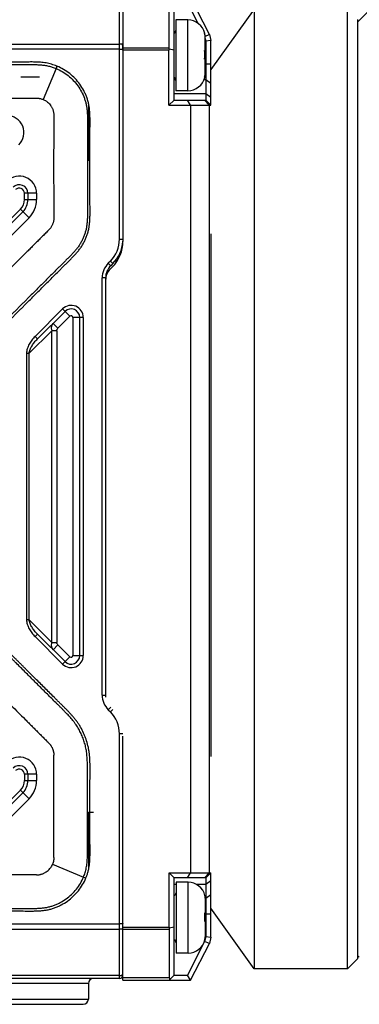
# Model space of a CAD drawing. Header units: millimetres. Extents: x 34 to 413, y 133 to 224.
# Tile 7 of 11: x 224 to 244, y 136 to 193. Entities that reach past the tile are written whole.
import ezdxf
from ezdxf.enums import TextEntityAlignment as Align

# ---------------------------------------------------------------- set-up
doc = ezdxf.new("R2010")
doc.units = ezdxf.units.MM
doc.header["$LTSCALE"] = 23.1
doc.layers.get('0').update_dxf_attribs({"linetype": 'CONTINUOUS'})
doc.layers.add('20_ALL_FEATURES', color=7, linetype='CONTINUOUS')
doc.layers.add('51__DRAFT_DIMS', color=7, linetype='CONTINUOUS')
doc.styles.get("Standard").update_dxf_attribs({"font": 'simfang.ttf'})
doc.dimstyles.new('DIMSTYLE_2', dxfattribs={"dimtxt": 3, "dimasz": 3, "dimexe": 2.5, "dimexo": 0.5, "dimgap": 0.75, "dimtad": 1, "dimdsep": 46, "dimtxsty": 'STANDARD', "dimblk": '_FILLED', "dimblk1": '_FILLED', "dimblk2": '_FILLED', "dimcen": 0.09, "dimclrt": 3, "dimazin": 2, "dimtol": 1, "dimtp": 0.1, "dimtm": 0.1, "dimtfac": 1, "dimtofl": 0, "dimtmove": 0, "dimatfit": 3, "dimldrblk": '_FILLED', "dimfxl": 1, "dimtolj": 1, "dimarcsym": 0})
doc.dimstyles.new('DIMSTYLE_6', dxfattribs={"dimtxt": 3, "dimasz": 3, "dimexe": 2.5, "dimexo": 0.5, "dimgap": 0.75, "dimtad": 1, "dimdsep": 46, "dimtxsty": 'STANDARD', "dimblk": '_FILLED', "dimblk1": '_FILLED', "dimblk2": '_FILLED', "dimcen": 0.09, "dimclrt": 3, "dimazin": 2, "dimtp": 0.3, "dimtm": 0.3, "dimtfac": 1, "dimtofl": 0, "dimtmove": 0, "dimatfit": 3, "dimldrblk": '_FILLED', "dimfxl": 1, "dimtolj": 1, "dimarcsym": 0})

# ---------------------------------------------------------------- blocks, each defined once
blk = doc.blocks.new('_FILLED')
at = {"color": 0, "linetype": 'ByBlock'}
blk.add_solid([(0, 0), (-1, 0.167), (-1, -0.167)], dxfattribs=at)
blk = doc.blocks.new('*D12')
at = {"layer": '51__DRAFT_DIMS', "color": 4}
for p, q in [((149.574, 186.259), (149.574, 220.935)), ((307.474, 192.985), (307.474, 220.935)), ((149.574, 218.435), (228.524, 218.435)), ((307.474, 218.435), (228.524, 218.435))]:
    blk.add_line(p, q, dxfattribs=at)
at = {"layer": '51__DRAFT_DIMS', "color": 4, "xscale": 3, "yscale": 3, "zscale": 3, "rotation": 180}
blk.add_blockref('_FILLED', (149.574, 218.435), dxfattribs=at)
at = {"layer": '51__DRAFT_DIMS', "color": 4, "xscale": 3, "yscale": 3, "zscale": 3}
blk.add_blockref('_FILLED', (307.474, 218.435), dxfattribs=at)
at = {"layer": '51__DRAFT_DIMS', "color": 3}
for s, p in [('157.9', (223.994, 219.185)), ('0.1', (235.257, 219.185))]:
    blk.add_text(s, height=3, dxfattribs=at).set_placement(p, align=Align.CENTER)
blk = doc.blocks.new('*D13')
at = {"layer": '51__DRAFT_DIMS', "color": 4}
for p, q in [((191.574, 191.259), (191.574, 208.183)), ((307.474, 192.985), (307.474, 208.183)), ((191.574, 205.683), (249.524, 205.683)), ((307.474, 205.683), (249.524, 205.683))]:
    blk.add_line(p, q, dxfattribs=at)
at = {"layer": '51__DRAFT_DIMS', "color": 4, "xscale": 3, "yscale": 3, "zscale": 3, "rotation": 180}
blk.add_blockref('_FILLED', (191.574, 205.683), dxfattribs=at)
at = {"layer": '51__DRAFT_DIMS', "color": 4, "xscale": 3, "yscale": 3, "zscale": 3}
blk.add_blockref('_FILLED', (307.474, 205.683), dxfattribs=at)
at = {"layer": '51__DRAFT_DIMS', "color": 3}
blk.add_text('115.9', height=3, dxfattribs=at).set_placement((249.524, 206.433), align=Align.CENTER)

msp = doc.modelspace()

# ---------------------------------------------------------------- linework, layer by layer
at = {"layer": '20_ALL_FEATURES', "color": 4}
for p, q in [((229.674, 180.2), (229.674, 194.372)), ((233.638, 188.802), (233.637, 192.902)), ((201.274, 191.51), (229.674, 191.51)), ((229.674, 191.218), (201.274, 191.218)), ((229.874, 191.279), (232.538, 191.279)), ((232.538, 191.145), (229.874, 191.145)), ((234.638, 191.089), (234.609, 191.089)), ((225.999, 190.09), (225.258, 188.296)), ((226.055, 190.226), (225.999, 190.09)), ((234.638, 190.363), (234.974, 190.363)), ((232.934, 189.443), (232.838, 189.443)), ((234.674, 189.443), (234.571, 189.443)), ((234.974, 189.231), (234.674, 189.443)), ((232.839, 188.646), (234.674, 188.646)), ((234.674, 188.646), (234.974, 188.434)), ((224.174, 182.5), (224.174, 182.859)), ((224.874, 182.859), (224.174, 182.859)), ((224.874, 182.859), (224.874, 182.5)), ((224.174, 182.5), (224.874, 182.5)), ((223.94, 181.935), (201.486, 159.479)), ((201.981, 158.984), (224.435, 181.44)), ((224.435, 181.44), (223.94, 181.935)), ((229.674, 180.2), (229.874, 180.2)), ((229.574, 178.993), (229.574, 179.147)), ((229.147, 178.928), (229.025, 178.806)), ((229.025, 178.806), (229.167, 178.665)), ((229.288, 178.786), (229.147, 178.928)), ((228.674, 153.786), (228.674, 177.958)), ((228.874, 177.958), (228.674, 177.958)), ((226.379, 176.16), (224.786, 174.567)), ((226.11, 175.043), (226.803, 175.736)), ((226.803, 175.736), (226.379, 176.16)), ((225.828, 175.326), (226.11, 175.043)), ((226.974, 175.665), (226.974, 156.079)), ((227.574, 175.665), (226.974, 175.665)), ((227.574, 175.665), (227.574, 156.079)), ((224.433, 173.577), (225.757, 174.901)), ((224.786, 174.567), (224.928, 174.426)), ((225.757, 156.843), (225.757, 174.901)), ((226.04, 174.901), (225.757, 174.901)), ((226.04, 174.901), (226.04, 156.843)), ((224.291, 173.577), (224.291, 158.167)), ((224.433, 173.577), (224.291, 173.577)), ((224.433, 173.577), (224.433, 158.167)), ((224.291, 158.167), (224.433, 158.167)), ((225.757, 156.843), (224.433, 158.167)), ((224.928, 157.318), (224.786, 157.177)), ((224.786, 157.177), (226.379, 155.584)), ((225.757, 156.843), (226.04, 156.843)), ((226.11, 156.701), (225.828, 156.418)), ((226.803, 156.008), (226.11, 156.701)), ((226.379, 155.584), (226.803, 156.008)), ((226.974, 156.079), (227.574, 156.079)), ((228.674, 153.786), (228.874, 153.786)), ((229.167, 153.079), (229.025, 152.938)), ((229.025, 152.938), (229.147, 152.816)), ((229.147, 152.816), (229.288, 152.958)), ((229.87, 151.544), (229.674, 151.544)), ((229.674, 137.372), (229.674, 151.544)), ((224.874, 149.199), (224.174, 149.199)), ((224.174, 149.199), (224.174, 148.84)), ((224.874, 149.199), (224.874, 148.84)), ((224.174, 148.84), (224.874, 148.84)), ((223.94, 148.275), (220.972, 145.306)), ((221.467, 144.811), (224.435, 147.78)), ((224.435, 147.78), (223.94, 148.275)), ((227.874, 147), (228.174, 147)), ((225.798, 143.988), (227.592, 143.247)), ((227.592, 143.247), (227.729, 143.191)), ((232.951, 142.817), (232.851, 142.817)), ((233.652, 138.842), (233.651, 142.942)), ((234.674, 142.817), (234.134, 142.817)), ((234.974, 143.029), (234.674, 142.817)), ((234.674, 142.02), (234.974, 142.232)), ((234.646, 142.02), (234.674, 142.02)), ((234.651, 141.129), (234.622, 141.129)), ((234.974, 141.101), (234.623, 141.101)), ((210.652, 140.526), (229.674, 140.526)), ((229.874, 140.344), (232.551, 140.344)), ((210.652, 140.234), (229.674, 140.234)), ((232.551, 140.21), (229.874, 140.21)), ((229.674, 137.538), (209.535, 137.538)), ((227.874, 137.072), (220.874, 137.072)), ((229.874, 137.429), (232.552, 137.429)), ((220.874, 136.172), (227.874, 136.172))]:
    msp.add_line(p, q, dxfattribs=at)
at = {"layer": '20_ALL_FEATURES', "color": 7}
for p, q in [((229.874, 194.226), (229.874, 180.074)), ((232.537, 194.06), (232.538, 191.279)), ((234.889, 192.067), (233.784, 194.226)), ((232.839, 188.265), (232.837, 193.926)), ((233.6, 193.926), (234.22, 192.715)), ((237.474, 193.535), (234.974, 190.035)), ((237.474, 193.535), (237.474, 137.935)), ((242.874, 137.935), (242.874, 193.535)), ((243.474, 192.785), (244.174, 193.485)), ((232.937, 192.902), (232.938, 188.802)), ((233.637, 192.902), (232.937, 192.902)), ((243.474, 138.535), (243.474, 192.935)), ((234.612, 192.127), (234.612, 192.127)), ((234.633, 191.972), (234.889, 192.067)), ((234.638, 191.116), (234.638, 191.878)), ((234.638, 191.83), (234.674, 191.679)), ((234.974, 191.715), (234.674, 191.679)), ((234.674, 191.679), (234.674, 188.265)), ((234.889, 192.067), (234.974, 191.715)), ((234.974, 187.966), (234.974, 191.715)), ((232.539, 187.965), (232.538, 191.145)), ((232.838, 191.145), (232.546, 191.214)), ((234.638, 191.116), (234.608, 191.116)), ((234.638, 191.078), (234.638, 191.113)), ((234.638, 189.827), (234.638, 190.628)), ((223.954, 189.602), (225.036, 189.602)), ((234.613, 189.579), (234.613, 189.578)), ((232.839, 188.265), (232.539, 187.965)), ((232.839, 188.265), (234.674, 188.265)), ((233.638, 188.802), (232.938, 188.802)), ((233.784, 187.965), (233.607, 188.265)), ((234.877, 187.965), (234.596, 188.265)), ((234.674, 188.265), (234.974, 187.966)), ((227.874, 187.987), (227.874, 184.744)), ((232.539, 187.965), (234.974, 187.966)), ((233.784, 187.965), (233.784, 143.498)), ((234.877, 187.965), (234.877, 143.498)), ((224.374, 182.859), (224.374, 182.5)), ((224.081, 181.793), (201.628, 159.337)), ((234.974, 180.512), (234.974, 150.235)), ((229.138, 178.468), (229.259, 178.589)), ((229.288, 178.786), (229.167, 178.665)), ((229.474, 178.842), (229.474, 179.001)), ((228.874, 177.958), (228.874, 153.66)), ((226.52, 176.018), (224.928, 174.426)), ((227.374, 156.079), (227.374, 175.665)), ((224.928, 157.318), (226.52, 155.726)), ((229.874, 137.264), (229.874, 151.417)), ((224.374, 149.199), (224.374, 148.84)), ((224.081, 148.133), (221.113, 145.165)), ((227.874, 147), (227.874, 143.764)), ((232.55, 143.497), (234.974, 143.498)), ((232.851, 143.197), (232.55, 143.497)), ((232.551, 140.344), (232.55, 143.497)), ((234.674, 143.198), (232.851, 143.197)), ((232.852, 137.564), (232.851, 143.197)), ((233.607, 143.198), (233.784, 143.498)), ((234.596, 143.198), (234.877, 143.498)), ((234.974, 143.498), (234.674, 143.198)), ((234.674, 143.198), (234.674, 139.791)), ((234.974, 139.755), (234.974, 143.498)), ((233.651, 142.942), (232.951, 142.942)), ((232.951, 142.942), (232.952, 138.842)), ((234.625, 142.166), (234.625, 142.167)), ((234.651, 141.156), (234.651, 141.918)), ((234.651, 141.156), (234.621, 141.156)), ((234.651, 141.117), (234.651, 141.152)), ((237.474, 137.935), (234.974, 141.435)), ((232.851, 140.344), (232.559, 140.275)), ((234.651, 139.867), (234.651, 140.667)), ((232.551, 140.21), (232.552, 137.429)), ((234.674, 139.791), (234.606, 139.508)), ((234.674, 139.791), (234.974, 139.755)), ((234.606, 139.508), (233.61, 137.564)), ((233.794, 137.264), (234.889, 139.403)), ((234.889, 139.403), (234.606, 139.508)), ((234.626, 139.618), (234.626, 139.617)), ((234.974, 139.755), (234.889, 139.403)), ((233.652, 138.842), (232.952, 138.842)), ((243.474, 138.685), (243.559, 138.6)), ((242.874, 137.935), (243.474, 138.535)), ((232.552, 137.264), (232.852, 137.564)), ((232.852, 137.564), (233.61, 137.564)), ((233.794, 137.264), (233.61, 137.564)), ((242.874, 137.935), (237.474, 137.935)), ((229.674, 137.372), (207.612, 137.372)), ((227.874, 137.072), (227.874, 136.172)), ((229.874, 137.264), (233.794, 137.264)), ((221.174, 135.872), (227.574, 135.872))]:
    msp.add_line(p, q, dxfattribs=at)
for centre, radius, start, end in [((233.638, 191.902), 1, 13.0057, 90.0152), ((232.738, 192.302), 0.2, 300.0152, 355.0152), ((233.599, 191.879), 1.039, 359.9611, 13.8775), ((228.02, 190.882), 6.592, 357.8425, 2.1879), ((228.027, 190.819), 6.586, 358.3912, 0.2966), ((232.738, 189.402), 0.2, 0.0152, 60.0152), ((233.638, 189.802), 1, 270.0152, 347.0246), ((233.594, 189.839), 1.044, 346.1875, 0.0345), ((233.61, 189.823), 1.028, 346.6373, 346.8026), ((233.609, 189.824), 1.029, 346.8028, 347.6845), ((233.598, 189.826), 1.041, 347.6963, 0.0596), ((223.874, 182.859), 0.5, 0, 135.0028), ((223.374, 182.5), 1, 315.0028, 360), ((227.774, 180.074), 2.1, 315, 360), ((227.874, 180.2), 2, 315, 356.6667), ((229.874, 177.958), 1, 135, 180), ((229.774, 177.832), 0.9, 135, 180), ((226.874, 175.665), 0.5, 0, 135), ((226.874, 156.079), 0.5, 225, 360), ((223.874, 149.199), 0.5, 0, 135.0028), ((223.374, 148.84), 1, 315.0028, 360), ((233.651, 141.942), 1, 13.0057, 90.0152), ((232.751, 142.342), 0.2, 300.0152, 355.0152), ((233.612, 141.919), 1.039, 359.9611, 13.8775), ((228.033, 140.922), 6.592, 357.8425, 2.1879), ((228.04, 140.858), 6.586, 358.3912, 0.2966), ((233.607, 139.878), 1.044, 346.1875, 0.0345), ((233.611, 139.866), 1.041, 347.6963, 0.0596), ((232.752, 139.442), 0.2, 0.0152, 60.0152), ((233.651, 139.842), 1, 270.0152, 347.0246), ((233.623, 139.863), 1.028, 346.6373, 346.8026), ((233.622, 139.863), 1.029, 346.8028, 347.6845), ((229.674, 137.572), 0.2, 270, 360), ((228.174, 137.072), 0.3, 90, 180), ((227.574, 136.172), 0.3, 270, 360)]:
    msp.add_arc(centre, radius, start, end, dxfattribs=at)
at = {"layer": '20_ALL_FEATURES', "color": 4}
for centre, radius, start, end in [((228.161, 191.335), 1.703, 358.3642, 4.903), ((228.114, 191.337), 1.75, 355.1552, 358.3623), ((223.144, 186.372), 1, 315.0028, 90), ((223.874, 182.859), 1, 0, 135.0028), ((223.874, 182.859), 0.3, 0, 135.0028), ((223.374, 182.5), 0.8, 315.0028, 360), ((223.374, 182.5), 1.5, 315.0028, 360), ((227.874, 180.2), 1.8, 315, 360), ((229.874, 177.958), 1.2, 135, 180), ((226.874, 175.665), 0.7, 360, 135), ((226.874, 175.665), 0.1, 0.0043, 135.0293), ((226.874, 156.079), 0.7, 225, 0), ((226.874, 156.079), 0.1, 225.0045, 0.0355), ((229.874, 153.786), 1.2, 180, 225), ((227.874, 151.544), 1.8, 0, 45), ((223.874, 149.199), 1, 359.9986, 135.0031), ((223.874, 149.199), 0.3, 359.9996, 135.004), ((223.374, 148.84), 0.8, 315.0029, 360), ((223.374, 148.84), 1.5, 315.0028, 359.9998), ((228.143, 140.409), 1.722, 358.3731, 4.8763), ((228.173, 140.408), 1.692, 355.083, 358.3651)]:
    msp.add_arc(centre, radius, start, end, dxfattribs=at)
at = {"layer": '20_ALL_FEATURES', "color": 7}
for centre, major_axis, ratio, start_param, end_param in [((232.838, 191.145), (0.255, -0.255), 0.617475, -2.588304, -2.356451), ((232.838, 191.145), (0.212, -0.212), 0.999738, -2.588566, -2.356198), ((232.851, 140.344), (0.212, -0.212), 0.999738, -2.356198, -2.124349), ((232.851, 140.344), (0.255, 0.255), 0.617805, 2.355938, 2.588302), ((232.852, 137.564), (0.255, 0.255), 0.617805, 2.588302, 3.141457)]:
    msp.add_ellipse(centre, major_axis=major_axis, ratio=ratio, start_param=start_param, end_param=end_param, dxfattribs=at)
for points, knots in [([(234.612, 192.127), (234.612, 192.128), (234.612, 192.128), (234.61, 192.129), (234.609, 192.129), (234.608, 192.128), (234.607, 192.128)], [0, 0, 0, 0, 0.185053, 0.375007, 0.635189, 1, 1, 1, 1]), ([(234.609, 192.119), (234.61, 192.121), (234.611, 192.123), (234.612, 192.126), (234.612, 192.127)], [0, 0, 0, 0, 0.610946, 1, 1, 1, 1]), ([(234.638, 191.128), (234.638, 191.128), (234.637, 191.129), (234.635, 191.13), (234.629, 191.131), (234.62, 191.132), (234.612, 191.133), (234.608, 191.134)], [0, 0, 0, 0, 0.028906, 0.080358, 0.267955, 0.574127, 1, 1, 1, 1]), ([(234.608, 190.634), (234.612, 190.633), (234.62, 190.633), (234.629, 190.631), (234.635, 190.63), (234.637, 190.629), (234.638, 190.628), (234.638, 190.628)], [0, 0, 0, 0, 0.425873, 0.732045, 0.919642, 0.971094, 1, 1, 1, 1]), ([(234.61, 191.072), (234.614, 191.072), (234.621, 191.073), (234.63, 191.074), (234.635, 191.076), (234.637, 191.077), (234.638, 191.077), (234.638, 191.078)], [0, 0, 0, 0, 0.425197, 0.730955, 0.918598, 0.970375, 1, 1, 1, 1]), ([(234.608, 189.589), (234.609, 189.587), (234.611, 189.584), (234.613, 189.58), (234.613, 189.579)], [0, 0, 0, 0, 0.632659, 1, 1, 1, 1]), ([(234.625, 142.167), (234.625, 142.167), (234.625, 142.168), (234.624, 142.168), (234.622, 142.168), (234.621, 142.168), (234.621, 142.168)], [0, 0, 0, 0, 0.185053, 0.375007, 0.635189, 1, 1, 1, 1]), ([(234.623, 142.159), (234.623, 142.16), (234.625, 142.163), (234.625, 142.165), (234.625, 142.166)], [0, 0, 0, 0, 0.610946, 1, 1, 1, 1]), ([(234.651, 141.167), (234.651, 141.167), (234.65, 141.168), (234.648, 141.169), (234.642, 141.171), (234.633, 141.172), (234.625, 141.173), (234.621, 141.173)], [0, 0, 0, 0, 0.028906, 0.080358, 0.267955, 0.574127, 1, 1, 1, 1]), ([(234.623, 141.111), (234.627, 141.112), (234.634, 141.112), (234.643, 141.114), (234.648, 141.115), (234.651, 141.116), (234.651, 141.117), (234.651, 141.117)], [0, 0, 0, 0, 0.425197, 0.730955, 0.918598, 0.970375, 1, 1, 1, 1]), ([(234.621, 140.673), (234.625, 140.673), (234.633, 140.672), (234.642, 140.671), (234.648, 140.669), (234.651, 140.668), (234.651, 140.668), (234.651, 140.667)], [0, 0, 0, 0, 0.425873, 0.732045, 0.919642, 0.971094, 1, 1, 1, 1]), ([(234.621, 139.629), (234.623, 139.627), (234.624, 139.623), (234.626, 139.62), (234.626, 139.618)], [0, 0, 0, 0, 0.632659, 1, 1, 1, 1])]:
    msp.add_open_spline(points, degree=3, knots=knots, dxfattribs=at)
at = {"layer": '20_ALL_FEATURES', "color": 4}
for points, knots in [([(229.858, 191.481), (229.854, 191.483), (229.844, 191.488), (229.819, 191.496), (229.782, 191.503), (229.73, 191.509), (229.693, 191.51), (229.674, 191.51)], [0, 0, 0, 0, 0.078791, 0.174541, 0.410717, 0.6931, 1, 1, 1, 1]), ([(229.674, 191.218), (229.693, 191.218), (229.73, 191.217), (229.782, 191.211), (229.819, 191.204), (229.844, 191.196), (229.854, 191.191), (229.858, 191.189)], [0, 0, 0, 0, 0.3069, 0.589283, 0.825459, 0.921209, 1, 1, 1, 1]), ([(229.874, 191.463), (229.874, 191.466), (229.871, 191.471), (229.865, 191.477), (229.861, 191.48), (229.858, 191.481)], [0, 0, 0, 0, 0.402911, 0.672232, 1, 1, 1, 1]), ([(229.858, 191.189), (229.861, 191.188), (229.866, 191.185), (229.872, 191.179), (229.874, 191.173), (229.874, 191.171)], [0, 0, 0, 0, 0.322785, 0.703205, 1, 1, 1, 1]), ([(226.055, 190.226), (226.004, 190.247), (225.902, 190.287), (225.746, 190.339), (225.586, 190.381), (225.424, 190.413), (225.261, 190.435), (225.098, 190.45), (224.935, 190.46), (224.771, 190.466), (224.609, 190.468), (224.446, 190.467), (224.284, 190.466), (224.068, 190.465), (223.798, 190.464), (223.474, 190.463), (223.15, 190.462), (222.718, 190.461), (222.177, 190.461), (221.529, 190.461), (220.881, 190.461), (220.233, 190.462), (219.585, 190.462), (218.936, 190.462), (218.072, 190.462), (216.992, 190.462), (216.127, 190.462), (215.695, 190.462)], [0, 0, 0, 0, 0.015806, 0.031656, 0.047542, 0.063438, 0.079271, 0.095044, 0.110775, 0.126477, 0.142173, 0.157813, 0.173404, 0.188999, 0.220188, 0.251377, 0.282567, 0.313757, 0.376138, 0.438522, 0.500906, 0.563293, 0.62568, 0.688068, 0.750455, 0.875229, 1, 1, 1, 1]), ([(215.695, 190.314), (216.11, 190.314), (216.939, 190.314), (218.184, 190.314), (219.223, 190.314), (220.055, 190.314), (220.68, 190.313), (221.305, 190.313), (221.928, 190.313), (222.548, 190.313), (223.165, 190.314), (223.677, 190.315), (224.084, 190.317), (224.336, 190.318), (224.541, 190.319), (224.707, 190.319), (224.894, 190.314), (225.068, 190.304), (225.219, 190.291), (225.336, 190.276), (225.452, 190.257), (225.603, 190.225), (225.786, 190.172), (225.929, 190.118), (225.999, 190.09)], [0, 0, 0, 0, 0.120328, 0.240768, 0.361452, 0.421924, 0.48245, 0.542932, 0.603269, 0.663363, 0.723112, 0.782417, 0.811871, 0.841177, 0.855817, 0.871315, 0.889201, 0.910348, 0.921697, 0.933226, 0.944695, 0.955933, 0.977964, 1, 1, 1, 1]), ([(225.999, 190.089), (226.124, 190.038), (226.369, 189.917), (226.706, 189.685), (227.008, 189.41), (227.27, 189.096), (227.484, 188.747), (227.622, 188.436), (227.707, 188.178), (227.756, 187.98), (227.787, 187.778), (227.806, 187.574), (227.817, 187.367), (227.822, 187.159), (227.821, 186.949), (227.82, 186.739), (227.819, 186.528), (227.818, 186.247), (227.817, 185.896), (227.816, 185.474), (227.815, 185.052), (227.815, 184.63), (227.815, 184.209), (227.815, 183.787), (227.816, 183.365), (227.817, 183.014), (227.817, 182.733), (227.818, 182.522), (227.819, 182.311), (227.82, 182.1), (227.821, 181.89), (227.822, 181.68), (227.818, 181.472), (227.808, 181.265), (227.789, 181.06), (227.76, 180.858), (227.714, 180.66), (227.651, 180.466), (227.575, 180.276), (227.49, 180.091), (227.391, 179.913), (227.277, 179.744), (227.15, 179.583), (227.015, 179.428), (226.873, 179.275), (226.726, 179.127), (226.577, 178.98), (226.427, 178.832), (226.277, 178.683), (226.078, 178.485), (225.828, 178.237), (225.53, 177.939), (225.232, 177.641), (224.934, 177.343), (224.636, 177.045), (224.387, 176.796), (224.188, 176.597), (224.039, 176.448), (223.89, 176.299), (223.741, 176.151), (223.592, 176.002), (223.467, 175.878), (223.368, 175.779), (223.293, 175.704), (223.23, 175.642), (223.181, 175.591), (223.143, 175.553), (223.105, 175.513), (223.067, 175.472), (223.03, 175.427), (222.997, 175.379), (222.966, 175.33), (222.938, 175.28), (222.911, 175.228), (222.881, 175.157), (222.858, 175.083), (222.839, 175.009), (222.828, 174.951), (222.82, 174.893), (222.817, 174.836), (222.815, 174.781), (222.814, 174.674), (222.814, 174.515), (222.814, 174.304), (222.814, 174.093), (222.815, 173.882), (222.815, 173.672), (222.815, 173.391), (222.816, 173.039), (222.816, 172.618), (222.816, 172.196), (222.816, 171.775), (222.816, 171.353), (222.816, 170.791), (222.816, 170.088), (222.816, 169.245), (222.816, 168.402), (222.816, 167.558), (222.816, 166.715), (222.816, 166.153), (222.816, 165.872)], [0, 0, 0, 0, 0.015168, 0.030344, 0.045523, 0.06069, 0.075859, 0.091056, 0.09864, 0.106183, 0.113752, 0.121412, 0.129134, 0.136876, 0.144668, 0.152518, 0.160367, 0.168217, 0.183915, 0.199614, 0.215312, 0.231011, 0.24671, 0.262408, 0.278107, 0.293806, 0.301655, 0.309505, 0.317354, 0.325203, 0.333054, 0.340856, 0.348598, 0.356325, 0.363994, 0.371578, 0.379112, 0.386683, 0.394313, 0.401921, 0.409472, 0.417013, 0.42464, 0.432334, 0.440069, 0.447824, 0.455662, 0.463514, 0.471365, 0.479216, 0.494917, 0.510616, 0.526314, 0.542011, 0.557707, 0.573401, 0.581248, 0.589095, 0.596941, 0.604788, 0.612633, 0.620479, 0.624402, 0.628332, 0.632275, 0.634255, 0.636249, 0.63827, 0.640358, 0.642546, 0.644757, 0.646886, 0.649004, 0.65116, 0.653366, 0.657671, 0.659787, 0.661969, 0.664181, 0.666305, 0.668344, 0.670343, 0.678242, 0.686093, 0.69394, 0.701787, 0.709634, 0.717482, 0.733176, 0.748871, 0.764566, 0.780261, 0.795956, 0.811651, 0.843043, 0.874434, 0.905826, 0.937217, 0.968609, 1, 1, 1, 1]), ([(222.964, 165.872), (222.964, 166.153), (222.964, 166.715), (222.964, 167.558), (222.964, 168.402), (222.964, 169.245), (222.964, 170.088), (222.964, 170.791), (222.964, 171.353), (222.964, 171.775), (222.964, 172.196), (222.964, 172.618), (222.964, 173.039), (222.963, 173.391), (222.963, 173.672), (222.963, 173.883), (222.963, 174.093), (222.962, 174.304), (222.962, 174.48), (222.962, 174.603), (222.962, 174.673), (222.963, 174.725), (222.964, 174.777), (222.965, 174.829), (222.968, 174.879), (222.974, 174.928), (222.984, 174.977), (223, 175.041), (223.02, 175.105), (223.046, 175.166), (223.069, 175.21), (223.093, 175.254), (223.12, 175.297), (223.148, 175.337), (223.18, 175.376), (223.214, 175.413), (223.25, 175.45), (223.286, 175.488), (223.336, 175.537), (223.398, 175.599), (223.472, 175.674), (223.572, 175.773), (223.696, 175.897), (223.846, 176.046), (223.995, 176.195), (224.144, 176.344), (224.293, 176.493), (224.492, 176.691), (224.74, 176.94), (225.038, 177.238), (225.336, 177.536), (225.635, 177.834), (225.933, 178.132), (226.182, 178.38), (226.381, 178.578), (226.531, 178.726), (226.681, 178.875), (226.832, 179.023), (226.98, 179.173), (227.125, 179.329), (227.265, 179.49), (227.397, 179.657), (227.518, 179.835), (227.622, 180.023), (227.712, 180.218), (227.79, 180.417), (227.857, 180.621), (227.906, 180.83), (227.937, 181.042), (227.955, 181.254), (227.966, 181.467), (227.97, 181.679), (227.969, 181.89), (227.968, 182.101), (227.967, 182.312), (227.966, 182.523), (227.966, 182.733), (227.965, 183.014), (227.964, 183.366), (227.963, 183.787), (227.963, 184.209), (227.963, 184.63), (227.963, 185.052), (227.964, 185.474), (227.965, 185.895), (227.966, 186.246), (227.967, 186.527), (227.968, 186.738), (227.969, 186.949), (227.97, 187.161), (227.965, 187.373), (227.954, 187.585), (227.934, 187.798), (227.901, 188.01), (227.849, 188.218), (227.782, 188.422), (227.702, 188.62), (227.578, 188.878), (227.391, 189.183), (227.116, 189.513), (226.798, 189.802), (226.444, 190.045), (226.187, 190.172), (226.055, 190.227)], [0, 0, 0, 0, 0.031188, 0.062376, 0.093564, 0.124751, 0.155939, 0.187127, 0.202721, 0.218316, 0.23391, 0.249504, 0.265099, 0.280693, 0.28849, 0.296288, 0.304085, 0.311882, 0.319678, 0.323569, 0.325511, 0.327449, 0.32938, 0.33129, 0.333153, 0.334965, 0.336795, 0.338664, 0.342357, 0.344173, 0.346018, 0.347885, 0.349746, 0.351559, 0.353386, 0.355269, 0.357189, 0.359122, 0.361062, 0.364951, 0.368847, 0.372746, 0.380544, 0.388342, 0.396139, 0.403937, 0.411735, 0.419532, 0.435127, 0.45072, 0.466314, 0.481907, 0.497499, 0.51309, 0.520886, 0.528681, 0.536476, 0.544278, 0.55212, 0.559972, 0.567844, 0.575747, 0.583691, 0.591631, 0.599544, 0.607447, 0.615376, 0.623322, 0.631246, 0.639129, 0.646986, 0.654834, 0.662654, 0.670449, 0.678246, 0.686042, 0.693838, 0.701634, 0.717227, 0.732819, 0.748412, 0.764004, 0.779597, 0.795189, 0.810782, 0.826374, 0.83417, 0.841966, 0.849763, 0.857587, 0.865436, 0.873294, 0.881182, 0.889112, 0.897055, 0.904978, 0.912894, 0.920809, 0.936643, 0.952481, 0.968316, 0.984154, 1, 1, 1, 1]), ([(215.695, 188.372), (216.111, 188.372), (216.943, 188.372), (218.189, 188.372), (219.226, 188.372), (220.054, 188.372), (220.674, 188.372), (221.295, 188.372), (221.813, 188.372), (222.229, 188.372), (222.542, 188.372), (222.855, 188.372), (223.17, 188.372), (223.486, 188.372), (223.804, 188.373), (224.069, 188.373), (224.282, 188.373), (224.443, 188.374), (224.6, 188.374), (224.745, 188.374), (224.853, 188.373), (224.925, 188.37), (224.966, 188.368), (225.003, 188.364), (225.037, 188.359), (225.072, 188.352), (225.121, 188.341), (225.183, 188.324), (225.233, 188.306), (225.258, 188.296)], [0, 0, 0, 0, 0.13036, 0.26059, 0.390542, 0.455369, 0.520135, 0.58495, 0.649931, 0.682518, 0.715191, 0.747962, 0.780846, 0.813857, 0.847011, 0.88032, 0.897038, 0.9138, 0.930555, 0.946327, 0.959369, 0.964422, 0.968679, 0.972427, 0.975953, 0.979546, 0.983416, 0.991708, 1, 1, 1, 1]), ([(225.258, 188.296), (225.303, 188.277), (225.368, 188.244), (225.45, 188.191), (225.529, 188.131), (225.618, 188.046), (225.693, 187.949), (225.745, 187.866), (225.779, 187.801), (225.808, 187.733), (225.832, 187.662), (225.85, 187.592), (225.864, 187.525), (225.872, 187.452), (225.873, 187.401), (225.874, 187.372)], [0, 0, 0, 0, 0.123985, 0.186454, 0.24909, 0.374507, 0.499472, 0.561378, 0.623459, 0.686593, 0.750778, 0.813575, 0.86975, 0.92655, 1, 1, 1, 1]), ([(225.874, 187.372), (225.874, 187.248), (225.872, 187.001), (225.87, 186.631), (225.868, 186.26), (225.865, 185.766), (225.862, 185.149), (225.861, 184.408), (225.862, 183.666), (225.865, 183.049), (225.868, 182.555), (225.87, 182.184), (225.872, 181.814), (225.874, 181.567), (225.874, 181.443)], [0, 0, 0, 0, 0.0625, 0.125, 0.1875, 0.25, 0.375, 0.5, 0.625, 0.75, 0.8125, 0.875, 0.9375, 1, 1, 1, 1]), ([(225.874, 181.443), (225.873, 181.416), (225.872, 181.368), (225.865, 181.3), (225.853, 181.238), (225.837, 181.174), (225.818, 181.109), (225.793, 181.044), (225.762, 180.982), (225.729, 180.924), (225.694, 180.869), (225.656, 180.818), (225.606, 180.762), (225.54, 180.694), (225.458, 180.61), (225.364, 180.517), (225.266, 180.419), (225.133, 180.287), (224.968, 180.122), (224.77, 179.925), (224.573, 179.728), (224.377, 179.532), (224.182, 179.337), (223.923, 179.078), (223.601, 178.756), (223.217, 178.372), (222.836, 177.991), (222.519, 177.676), (222.267, 177.426), (222.076, 177.237), (221.911, 177.074), (221.768, 176.925), (221.643, 176.788), (221.512, 176.634), (221.386, 176.467), (221.274, 176.292), (221.179, 176.11), (221.097, 175.923), (221.025, 175.733), (220.975, 175.569), (220.944, 175.436), (220.924, 175.333), (220.909, 175.229), (220.893, 175.09), (220.88, 174.925), (220.872, 174.743), (220.867, 174.539), (220.869, 174.308), (220.87, 174.041), (220.872, 173.774), (220.873, 173.507), (220.873, 173.239), (220.874, 172.88), (220.875, 172.428), (220.875, 171.885), (220.875, 171.339), (220.875, 170.792), (220.874, 170.062), (220.874, 169.149), (220.874, 168.055), (220.874, 166.963), (220.874, 166.236), (220.874, 165.872)], [0, 0, 0, 0, 0.00463, 0.008233, 0.011682, 0.015536, 0.019504, 0.023439, 0.027385, 0.031341, 0.034998, 0.038421, 0.042416, 0.04781, 0.054712, 0.062506, 0.070562, 0.07861, 0.094659, 0.110649, 0.126578, 0.142447, 0.158258, 0.174009, 0.205335, 0.236427, 0.267284, 0.297902, 0.313122, 0.328281, 0.343906, 0.35303, 0.363764, 0.375649, 0.387826, 0.399651, 0.411307, 0.422994, 0.434678, 0.446336, 0.45222, 0.45821, 0.464301, 0.470399, 0.482192, 0.492734, 0.501689, 0.517208, 0.532374, 0.547608, 0.562905, 0.57826, 0.593669, 0.62463, 0.65575, 0.686991, 0.718317, 0.74969, 0.812429, 0.875047, 0.93756, 1, 1, 1, 1]), ([(225.828, 175.326), (225.805, 175.303), (225.765, 175.25), (225.737, 175.169), (225.726, 175.097), (225.726, 175.012), (225.741, 174.945), (225.757, 174.901)], [0, 0, 0, 0, 0.209909, 0.434123, 0.55696, 0.689998, 1, 1, 1, 1]), ([(224.786, 174.567), (224.719, 174.5), (224.595, 174.358), (224.466, 174.159), (224.383, 173.989), (224.333, 173.856), (224.3, 173.719), (224.292, 173.624), (224.291, 173.577)], [0, 0, 0, 0, 0.250197, 0.499784, 0.625125, 0.750222, 0.874909, 1, 1, 1, 1]), ([(226.04, 174.901), (226.04, 174.915), (226.045, 174.942), (226.066, 174.991), (226.091, 175.024), (226.11, 175.043)], [0, 0, 0, 0, 0.249769, 0.50022, 1, 1, 1, 1]), ([(224.433, 173.577), (224.443, 173.656), (224.477, 173.773), (224.546, 173.92), (224.63, 174.066), (224.753, 174.239), (224.867, 174.365), (224.928, 174.426)], [0, 0, 0, 0, 0.238805, 0.362952, 0.489057, 0.743244, 1, 1, 1, 1]), ([(227.591, 143.247), (227.626, 143.332), (227.674, 143.462), (227.725, 143.639), (227.757, 143.777), (227.78, 143.918), (227.801, 144.104), (227.815, 144.316), (227.82, 144.512), (227.821, 144.647), (227.821, 144.737), (227.821, 144.825), (227.82, 144.942), (227.819, 145.089), (227.819, 145.267), (227.818, 145.505), (227.817, 145.806), (227.816, 146.168), (227.815, 146.533), (227.815, 146.898), (227.815, 147.264), (227.815, 147.629), (227.816, 147.992), (227.817, 148.352), (227.818, 148.651), (227.819, 148.887), (227.82, 149.063), (227.821, 149.237), (227.823, 149.412), (227.824, 149.597), (227.821, 149.763), (227.816, 149.915), (227.807, 150.097), (227.792, 150.291), (227.769, 150.492), (227.746, 150.643), (227.716, 150.791), (227.668, 150.982), (227.607, 151.168), (227.536, 151.351), (227.479, 151.486), (227.418, 151.62), (227.33, 151.795), (227.23, 151.966), (227.117, 152.131), (226.994, 152.294), (226.839, 152.48), (226.662, 152.676), (226.508, 152.837), (226.393, 152.952), (226.308, 153.035), (226.226, 153.116), (226.123, 153.218), (225.957, 153.382), (225.748, 153.588), (225.496, 153.839), (225.243, 154.092), (224.987, 154.347), (224.73, 154.605), (224.471, 154.864), (224.21, 155.125), (223.948, 155.387), (223.729, 155.605), (223.553, 155.781), (223.421, 155.912), (223.293, 156.04), (223.193, 156.14), (223.123, 156.211), (223.083, 156.255), (223.049, 156.294), (223.011, 156.343), (222.977, 156.396), (222.944, 156.452), (222.921, 156.497), (222.899, 156.543), (222.875, 156.605), (222.855, 156.669), (222.84, 156.733), (222.83, 156.779), (222.823, 156.824), (222.819, 156.872), (222.816, 156.928), (222.814, 157.024), (222.813, 157.166), (222.814, 157.349), (222.814, 157.541), (222.814, 157.734), (222.814, 157.927), (222.815, 158.119), (222.815, 158.374), (222.815, 158.693), (222.815, 159.075), (222.816, 159.456), (222.816, 159.836), (222.816, 160.215), (222.816, 160.72), (222.816, 161.349), (222.816, 162.104), (222.816, 162.857), (222.816, 163.61), (222.816, 164.363), (222.816, 165.117), (222.816, 165.62), (222.816, 165.872)], [0, 0, 0, 0, 0.011246, 0.016871, 0.022595, 0.02847, 0.034376, 0.04547, 0.0545, 0.058357, 0.06199, 0.065556, 0.069133, 0.076325, 0.083567, 0.090851, 0.105533, 0.120333, 0.135213, 0.150137, 0.165066, 0.179963, 0.194791, 0.209512, 0.224089, 0.231312, 0.238484, 0.245602, 0.25266, 0.259894, 0.268186, 0.273039, 0.278471, 0.290534, 0.296843, 0.303129, 0.309266, 0.315282, 0.327242, 0.33324, 0.339242, 0.345238, 0.35122, 0.363244, 0.369436, 0.375745, 0.388123, 0.399123, 0.407998, 0.415484, 0.419012, 0.422534, 0.429609, 0.436725, 0.451072, 0.465565, 0.480191, 0.494938, 0.509795, 0.524749, 0.53979, 0.554904, 0.570081, 0.577689, 0.585308, 0.592892, 0.599804, 0.602681, 0.605064, 0.607091, 0.608935, 0.612742, 0.6148, 0.616862, 0.618912, 0.620963, 0.625093, 0.627109, 0.628984, 0.630788, 0.632708, 0.634932, 0.637641, 0.644466, 0.652242, 0.660119, 0.667984, 0.675835, 0.683674, 0.691502, 0.707122, 0.722701, 0.738242, 0.753748, 0.769224, 0.784672, 0.815502, 0.846267, 0.876993, 0.907709, 0.938441, 0.969206, 1, 1, 1, 1]), ([(227.729, 143.191), (227.753, 143.251), (227.8, 143.372), (227.858, 143.558), (227.903, 143.749), (227.933, 143.941), (227.952, 144.135), (227.963, 144.328), (227.969, 144.521), (227.97, 144.714), (227.968, 144.906), (227.968, 145.098), (227.967, 145.289), (227.966, 145.545), (227.965, 145.865), (227.963, 146.376), (227.963, 147.015), (227.963, 147.655), (227.964, 148.166), (227.966, 148.55), (227.968, 148.869), (227.969, 149.125), (227.97, 149.317), (227.972, 149.509), (227.971, 149.701), (227.966, 149.894), (227.953, 150.151), (227.93, 150.409), (227.892, 150.664), (227.84, 150.918), (227.764, 151.167), (227.672, 151.409), (227.571, 151.647), (227.455, 151.879), (227.319, 152.1), (227.207, 152.259), (227.088, 152.412), (226.964, 152.561), (226.836, 152.705), (226.705, 152.847), (226.571, 152.985), (226.434, 153.12), (226.297, 153.255), (226.16, 153.389), (226.024, 153.524), (225.842, 153.704), (225.615, 153.929), (225.344, 154.2), (225.073, 154.471), (224.801, 154.743), (224.53, 155.014), (224.304, 155.24), (224.124, 155.421), (223.988, 155.557), (223.852, 155.692), (223.716, 155.828), (223.603, 155.94), (223.512, 156.031), (223.444, 156.098), (223.376, 156.166), (223.309, 156.233), (223.253, 156.29), (223.21, 156.336), (223.179, 156.37), (223.15, 156.405), (223.124, 156.441), (223.1, 156.479), (223.069, 156.532), (223.042, 156.586), (223.02, 156.642), (223.005, 156.685), (222.993, 156.729), (222.982, 156.773), (222.974, 156.818), (222.968, 156.863), (222.965, 156.908), (222.963, 156.971), (222.962, 157.05), (222.962, 157.145), (222.962, 157.241), (222.962, 157.337), (222.962, 157.465), (222.962, 157.624), (222.962, 157.816), (222.963, 158.008), (222.963, 158.264), (222.963, 158.584), (222.964, 158.967), (222.964, 159.351), (222.964, 159.734), (222.964, 160.118), (222.964, 160.629), (222.964, 161.269), (222.964, 162.036), (222.964, 162.803), (222.964, 163.57), (222.964, 164.338), (222.964, 165.105), (222.964, 165.616), (222.964, 165.872)], [0, 0, 0, 0, 0.007911, 0.015851, 0.023807, 0.031746, 0.039646, 0.047519, 0.055379, 0.063229, 0.071039, 0.078846, 0.086652, 0.094459, 0.110072, 0.125684, 0.156909, 0.188134, 0.203746, 0.219358, 0.234969, 0.242775, 0.250581, 0.258396, 0.266246, 0.274098, 0.281951, 0.297692, 0.305596, 0.31352, 0.329347, 0.337238, 0.345122, 0.360935, 0.368861, 0.376777, 0.384668, 0.392539, 0.400398, 0.40825, 0.416105, 0.423938, 0.431744, 0.439548, 0.447353, 0.455157, 0.470768, 0.48638, 0.501992, 0.517606, 0.53322, 0.548835, 0.556643, 0.564451, 0.57226, 0.580068, 0.587877, 0.591782, 0.595685, 0.599584, 0.603475, 0.607349, 0.609266, 0.611147, 0.612979, 0.614795, 0.616647, 0.618518, 0.622205, 0.624027, 0.625874, 0.627741, 0.629609, 0.631436, 0.633252, 0.635112, 0.637019, 0.640887, 0.644776, 0.648673, 0.652575, 0.656479, 0.664287, 0.672094, 0.679901, 0.687709, 0.703324, 0.718938, 0.734553, 0.750168, 0.765783, 0.781397, 0.812627, 0.843856, 0.875085, 0.906314, 0.937542, 0.968771, 1, 1, 1, 1]), ([(224.291, 158.167), (224.292, 158.12), (224.3, 158.025), (224.333, 157.888), (224.383, 157.755), (224.466, 157.585), (224.595, 157.386), (224.719, 157.244), (224.786, 157.177)], [0, 0, 0, 0, 0.125091, 0.249778, 0.374875, 0.500216, 0.749803, 1, 1, 1, 1]), ([(224.928, 157.318), (224.867, 157.379), (224.753, 157.505), (224.63, 157.678), (224.546, 157.824), (224.477, 157.971), (224.443, 158.088), (224.433, 158.167)], [0, 0, 0, 0, 0.256756, 0.510943, 0.637048, 0.761195, 1, 1, 1, 1]), ([(220.874, 156.958), (220.877, 156.894), (220.884, 156.76), (220.902, 156.555), (220.933, 156.348), (220.982, 156.147), (221.035, 155.984), (221.084, 155.857), (221.136, 155.732), (221.207, 155.577), (221.29, 155.428), (221.365, 155.312), (221.425, 155.226), (221.489, 155.142), (221.576, 155.034), (221.684, 154.911), (221.806, 154.778), (221.917, 154.664), (222.021, 154.561), (222.12, 154.463), (222.252, 154.333), (222.416, 154.171), (222.613, 153.975), (222.81, 153.779), (223.075, 153.515), (223.407, 153.183), (223.808, 152.782), (224.145, 152.445), (224.417, 152.173), (224.623, 151.967), (224.83, 151.759), (225.039, 151.551), (225.214, 151.376), (225.352, 151.239), (225.449, 151.143), (225.532, 151.059), (225.596, 150.993), (225.643, 150.943), (225.675, 150.902), (225.702, 150.863), (225.728, 150.821), (225.755, 150.774), (225.781, 150.725), (225.803, 150.675), (225.822, 150.622), (225.837, 150.569), (225.848, 150.525), (225.856, 150.492), (225.862, 150.463), (225.868, 150.424), (225.872, 150.368), (225.874, 150.326), (225.874, 150.301)], [0, 0, 0, 0, 0.022528, 0.04705, 0.071849, 0.095887, 0.119711, 0.131653, 0.143605, 0.167484, 0.191341, 0.203426, 0.215731, 0.228164, 0.240535, 0.264296, 0.285442, 0.303755, 0.320405, 0.336561, 0.352722, 0.385096, 0.417551, 0.450101, 0.482759, 0.54846, 0.614765, 0.681784, 0.715597, 0.749631, 0.783899, 0.818416, 0.853196, 0.870516, 0.886809, 0.900944, 0.911814, 0.919345, 0.924899, 0.929956, 0.935801, 0.94231, 0.948838, 0.955298, 0.961777, 0.968339, 0.974689, 0.977551, 0.98015, 0.985214, 0.991337, 1, 1, 1, 1]), ([(225.757, 156.843), (225.741, 156.799), (225.726, 156.732), (225.726, 156.647), (225.737, 156.575), (225.765, 156.494), (225.805, 156.441), (225.828, 156.418)], [0, 0, 0, 0, 0.310002, 0.44304, 0.565877, 0.790091, 1, 1, 1, 1]), ([(226.11, 156.701), (226.091, 156.72), (226.066, 156.753), (226.045, 156.802), (226.04, 156.829), (226.04, 156.843)], [0, 0, 0, 0, 0.49978, 0.750231, 1, 1, 1, 1]), ([(225.874, 144.372), (225.873, 144.495), (225.871, 144.681), (225.869, 144.928), (225.868, 145.113), (225.867, 145.298), (225.867, 145.545), (225.867, 145.854), (225.867, 146.225), (225.867, 146.719), (225.867, 147.336), (225.867, 148.078), (225.867, 148.633), (225.867, 149.004), (225.867, 149.189), (225.868, 149.375), (225.869, 149.56), (225.87, 149.745), (225.872, 149.93), (225.873, 150.116), (225.874, 150.239), (225.874, 150.301)], [0, 0, 0, 0, 0.0625, 0.09375, 0.125, 0.15625, 0.1875, 0.25, 0.3125, 0.375, 0.5, 0.625, 0.75, 0.78125, 0.8125, 0.84375, 0.875, 0.90625, 0.9375, 0.96875, 1, 1, 1, 1]), ([(225.874, 144.372), (225.874, 144.351), (225.872, 144.314), (225.869, 144.263), (225.863, 144.219), (225.855, 144.175), (225.844, 144.13), (225.827, 144.067), (225.811, 144.019), (225.798, 143.988)], [0, 0, 0, 0, 0.156741, 0.281852, 0.390666, 0.498587, 0.617338, 0.744438, 1, 1, 1, 1]), ([(224.874, 143.372), (224.899, 143.373), (224.948, 143.374), (225.021, 143.381), (225.093, 143.396), (225.164, 143.414), (225.234, 143.438), (225.302, 143.466), (225.367, 143.501), (225.45, 143.553), (225.548, 143.628), (225.633, 143.717), (225.692, 143.795), (225.745, 143.877), (225.779, 143.943), (225.798, 143.988)], [0, 0, 0, 0, 0.062519, 0.125029, 0.187542, 0.25006, 0.312576, 0.37509, 0.437604, 0.50012, 0.625076, 0.750016, 0.812532, 0.875048, 1, 1, 1, 1]), ([(224.874, 143.372), (224.822, 143.371), (224.718, 143.371), (224.562, 143.372), (224.405, 143.373), (224.197, 143.374), (223.989, 143.376), (223.78, 143.376), (223.624, 143.376), (223.468, 143.376), (223.312, 143.377), (223.155, 143.377), (222.947, 143.378), (222.739, 143.377), (222.53, 143.376), (222.374, 143.376), (222.218, 143.376), (222.062, 143.378), (221.905, 143.379), (221.697, 143.379), (221.437, 143.376), (221.176, 143.376), (220.968, 143.377), (220.759, 143.377), (220.499, 143.377), (220.239, 143.376), (220.03, 143.377), (219.874, 143.377), (219.718, 143.377), (219.562, 143.376), (219.405, 143.375), (219.197, 143.374), (218.937, 143.376), (218.624, 143.378), (218.312, 143.377), (218.051, 143.375), (217.843, 143.374), (217.634, 143.375), (217.426, 143.376), (217.218, 143.377), (217.009, 143.377), (216.749, 143.376), (216.437, 143.375), (216.124, 143.375), (215.812, 143.375), (215.395, 143.374), (215.082, 143.373), (214.874, 143.372)], [0, 0, 0, 0, 0.015625, 0.03125, 0.046875, 0.0625, 0.09375, 0.109375, 0.125, 0.140625, 0.15625, 0.171875, 0.1875, 0.21875, 0.234375, 0.25, 0.265625, 0.28125, 0.296875, 0.3125, 0.34375, 0.375, 0.390625, 0.40625, 0.4375, 0.46875, 0.484375, 0.5, 0.515625, 0.53125, 0.546875, 0.5625, 0.59375, 0.625, 0.65625, 0.6875, 0.703125, 0.71875, 0.75, 0.765625, 0.78125, 0.8125, 0.84375, 0.875, 0.90625, 0.9375, 1, 1, 1, 1]), ([(214.874, 141.43), (215.44, 141.43), (216.289, 141.43), (217.421, 141.43), (218.27, 141.43), (219.119, 141.43), (219.968, 141.43), (220.816, 141.431), (221.524, 141.431), (222.09, 141.431), (222.514, 141.43), (222.939, 141.43), (223.293, 141.429), (223.576, 141.428), (223.788, 141.428), (224, 141.427), (224.213, 141.426), (224.424, 141.425), (224.635, 141.424), (224.845, 141.428), (225.054, 141.438), (225.26, 141.457), (225.463, 141.487), (225.663, 141.534), (225.858, 141.597), (226.049, 141.673), (226.296, 141.791), (226.589, 141.97), (226.906, 142.232), (227.184, 142.536), (227.417, 142.875), (227.54, 143.121), (227.592, 143.247)], [0, 0, 0, 0, 0.126102, 0.189153, 0.252201, 0.315248, 0.378297, 0.441348, 0.504402, 0.53593, 0.567459, 0.598989, 0.630519, 0.646284, 0.662051, 0.677817, 0.693581, 0.709353, 0.725025, 0.740582, 0.756097, 0.771495, 0.78672, 0.801863, 0.817093, 0.832358, 0.847631, 0.878101, 0.908564, 0.939052, 0.969535, 1, 1, 1, 1]), ([(214.874, 141.282), (215.44, 141.282), (216.289, 141.282), (217.421, 141.282), (218.27, 141.282), (219.119, 141.282), (219.968, 141.282), (220.816, 141.283), (221.524, 141.283), (222.09, 141.283), (222.514, 141.282), (222.939, 141.282), (223.292, 141.281), (223.575, 141.28), (223.788, 141.28), (224, 141.279), (224.212, 141.278), (224.424, 141.277), (224.637, 141.276), (224.851, 141.28), (225.064, 141.291), (225.278, 141.31), (225.492, 141.341), (225.702, 141.391), (225.908, 141.458), (226.108, 141.538), (226.367, 141.661), (226.675, 141.849), (227.009, 142.124), (227.301, 142.443), (227.546, 142.8), (227.674, 143.058), (227.729, 143.191)], [0, 0, 0, 0, 0.124483, 0.186724, 0.248967, 0.31121, 0.373453, 0.435694, 0.497933, 0.529053, 0.560172, 0.59129, 0.622409, 0.637968, 0.653527, 0.669085, 0.684645, 0.7002, 0.715806, 0.731466, 0.747147, 0.762881, 0.778697, 0.794551, 0.810365, 0.826164, 0.841959, 0.873559, 0.905167, 0.936769, 0.968377, 1, 1, 1, 1]), ([(229.858, 140.555), (229.854, 140.553), (229.844, 140.548), (229.819, 140.54), (229.782, 140.533), (229.73, 140.527), (229.693, 140.526), (229.674, 140.526)], [0, 0, 0, 0, 0.078788, 0.174535, 0.410711, 0.693098, 1, 1, 1, 1]), ([(229.874, 140.573), (229.874, 140.572), (229.873, 140.567), (229.867, 140.56), (229.862, 140.557), (229.858, 140.555)], [0, 0, 0, 0, 0.193407, 0.538674, 1, 1, 1, 1]), ([(229.674, 140.234), (229.693, 140.234), (229.73, 140.235), (229.782, 140.241), (229.819, 140.248), (229.844, 140.256), (229.854, 140.261), (229.858, 140.263)], [0, 0, 0, 0, 0.306902, 0.589289, 0.825465, 0.921212, 1, 1, 1, 1]), ([(229.858, 140.263), (229.861, 140.264), (229.865, 140.267), (229.871, 140.273), (229.874, 140.278), (229.874, 140.281)], [0, 0, 0, 0, 0.327759, 0.597077, 1, 1, 1, 1]), ([(229.674, 137.538), (229.7, 137.538), (229.737, 137.541), (229.784, 137.552), (229.815, 137.563), (229.84, 137.576), (229.859, 137.591), (229.871, 137.608), (229.874, 137.621), (229.874, 137.627)], [0, 0, 0, 0, 0.326631, 0.477751, 0.614987, 0.735401, 0.837846, 0.924039, 1, 1, 1, 1])]:
    msp.add_open_spline(points, degree=3, knots=knots, dxfattribs=at)

# ---------------------------------------------------------------- dimensions: what is measured, and where the dimension line sits
at = {"layer": '51__DRAFT_DIMS', "color": 4}
dim = msp.add_linear_dim(base=(307.474, 218.435), p1=(149.574, 185.759), p2=(307.474, 192.485), dimstyle='DIMSTYLE_2', dxfattribs=at)
dim.commit()
dim.dimension.update_dxf_attribs({"geometry": '*D12', "text_midpoint": (228.524, 218.435), "dimtype": 160})
dim = msp.add_linear_dim(base=(191.574, 205.683), p1=(307.474, 192.485), p2=(191.574, 190.759), angle=180, dimstyle='DIMSTYLE_6', dxfattribs=at)
dim.commit()
dim.dimension.update_dxf_attribs({"geometry": '*D13', "text_midpoint": (249.618, 205.683), "dimtype": 160})

doc.saveas('drawing.dxf')
